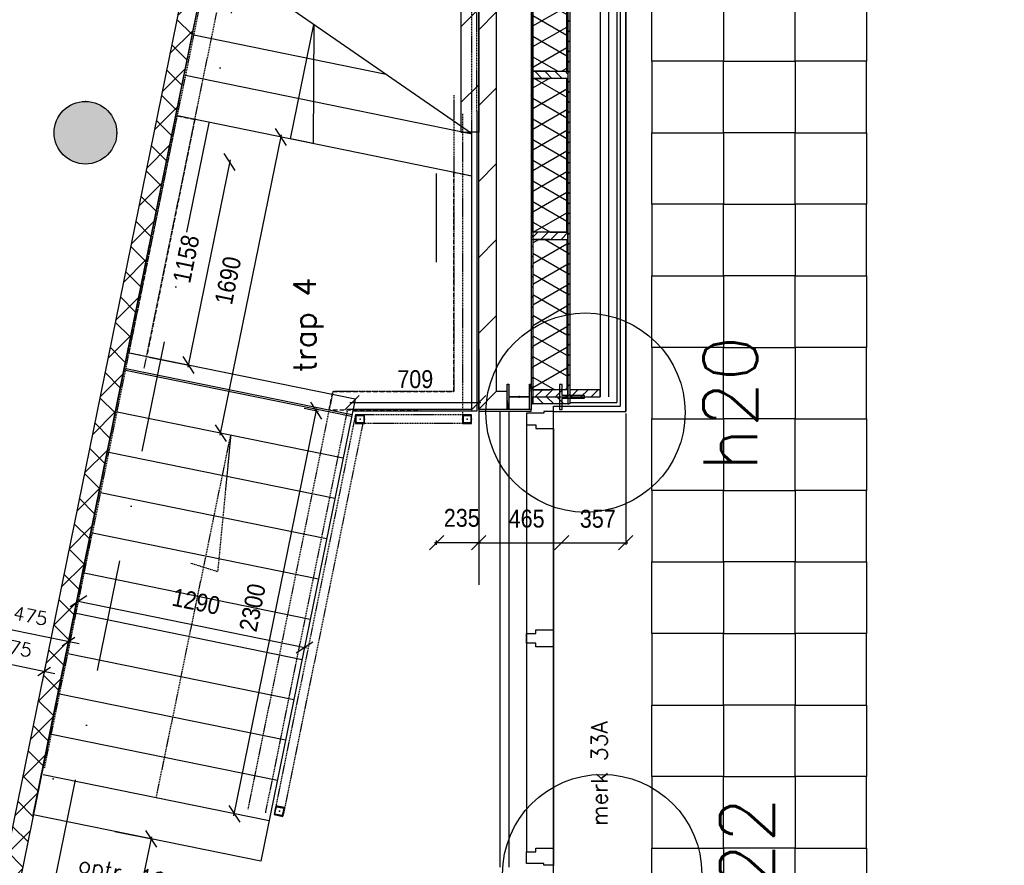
# Model space of a CAD drawing. Extents: x 7198 to 172353, y -998 to 131648.
# Tile 40 of 66: x 34030 to 39537, y 66928 to 71656. Entities that reach past the tile are written whole.
import ezdxf

# ---------------------------------------------------------------- set-up
doc = ezdxf.new("R2010")
doc.units = 0
doc.header["$LTSCALE"] = 50
doc.header["$MEASUREMENT"] = 0
doc.header["$PDSIZE"] = -1
for name, pattern in [('DASHDOT', [25, 12.5, -6.25, 0, -6.25]), ('DASHED', [0.75, 0.5, -0.25]), ('HIDDEN2', [0.1875, 0.125, -0.0625])]:
    doc.linetypes.add(name, pattern=pattern)
doc.layers.get('0').update_dxf_attribs({"linetype": 'CONTINUOUS'})
doc.layers.get('DEFPOINTS').update_dxf_attribs({"linetype": 'CONTINUOUS'})
for name, color, linetype in [('_BRANDCOMPART', 6, 'DASHDOT'), ('_DETAILNUMMERS', 4, 'CONTINUOUS'), ('_DETAILNUMMERSTEKST', 4, 'CONTINUOUS'), ('A--01A1_ACEER', 1, 'CONTINUOUS'), ('A--A21--_F-23-', 9, 'CONTINUOUS'), ('A--A22--_F123-', 9, 'CONTINUOUS'), ('A--A25--_F-2--', 9, 'CONTINUOUS'), ('A--A28--_F-2--', 7, 'CONTINUOUS'), ('A--A28--_F12--', 7, 'CONTINUOUS'), ('A--A42--_F-23-', 9, 'CONTINUOUS'), ('A--L21--', 3, 'CONTINUOUS'), ('A--L21--_F-2--', 7, 'CONTINUOUS'), ('A--L21A1_BUITENWAND', 1, 'CONTINUOUS'), ('A--L22--', 7, 'CONTINUOUS'), ('A--L22--_F-2--', 7, 'CONTINUOUS'), ('A--L22A1_BINNENWAND', 1, 'CONTINUOUS'), ('A--L22A2_BINNENWAND', 2, 'CONTINUOUS'), ('A--L22AC1_BINNENWAND', 1, 'HIDDEN2'), ('A--L24A3_TRAPPEN', 3, 'CONTINUOUS'), ('A--L24AC1_TRAPPEN', 1, 'HIDDEN2'), ('A--L25--', 7, 'CONTINUOUS'), ('A--L25--_F-23-', 7, 'CONTINUOUS'), ('A--L28--', 7, 'CONTINUOUS'), ('A--L28--_F-2--', 7, 'CONTINUOUS'), ('A--L28--_F12--', 7, 'CONTINUOUS'), ('A--L28D4_KONSTRUKTIES', 4, 'CONTINUOUS'), ('A--L31A1_BUITENKOZIJN', 1, 'CONTINUOUS'), ('A--L42--', 7, 'CONTINUOUS'), ('A--L42--_F-23-', 7, 'CONTINUOUS'), ('A--M$1A-_F123-', 1, 'CONTINUOUS'), ('A--T$1A-25_TEKST', 2, 'CONTINUOUS'), ('HELLINGBANEN_TRAP', 1, 'CONTINUOUS'), ('TEKST_KOZIJNMERK', 2, 'CONTINUOUS'), ('X--LR---_CP', 7, 'CONTINUOUS')]:
    doc.layers.add(name, color=color, linetype=linetype)
doc.layers.add('bruto vloeroppervlak', color=3, linetype='CONTINUOUS', plot=False)
doc.styles.add('ALFA-0_25', font='ROMANS')
doc.styles.add('B-01', font='SIMPLEX.SHX', dxfattribs={"width": 0.8, "height": 4.5})
doc.styles.add('HIEMSTRA', font='romans.shx')
doc.styles.get("Standard").update_dxf_attribs({"font": 'txt', "width": 0.9})
doc.dimstyles.new('BEILEN', dxfattribs={"dimscale": 40, "dimtxt": 2.5, "dimasz": 2, "dimexe": 0.3, "dimexo": 0.3, "dimgap": 2, "dimtad": 1, "dimdec": 0, "dimzin": 0, "dimdsep": 46, "dimtxsty": 'HIEMSTRA', "dimblk1": 'OBLIQUE', "dimblk2": 'OBLIQUE', "dimsah": 1, "dimcen": -0.09, "dimdle": 0.3, "dimse1": 1, "dimclrd": 2, "dimclre": 2, "dimclrt": 3, "dimadec": 0, "dimazin": 0, "dimtfac": 1, "dimtdec": 4, "dimtofl": 0, "dimtmove": 2, "dimatfit": 3, "dimldrblk": 'OBLIQUE', "dimfxl": 1, "dimtvp": 625, "dimtolj": 1, "dimtzin": 0, "dimarcsym": 0})
doc.dimstyles.new('STANDARD$0', dxfattribs={"dimscale": 50, "dimtxt": 2.5, "dimasz": 2, "dimexe": 2, "dimexo": 0, "dimgap": 2, "dimtad": 1, "dimdec": 0, "dimzin": 0, "dimdsep": 46, "dimtxsty": 'ALFA-0_25', "dimblk1": 'OBLIQUE', "dimblk2": 'OBLIQUE', "dimsah": 1, "dimcen": -3, "dimdle": 2, "dimclrd": 1, "dimclre": 1, "dimclrt": 2, "dimadec": 0, "dimazin": 0, "dimtfac": 0.666667, "dimtofl": 0, "dimtmove": 2, "dimatfit": 3, "dimldrblk": 'OBLIQUE', "dimfxl": 1, "dimtvp": 0.833333, "dimtolj": 1, "dimtzin": 0, "dimarcsym": 0})
pattern_1 = [(150, (50, -3e-15), (-50, -86.603), []), (210, (50, -3e-15), (50, -86.603), [])]

# ---------------------------------------------------------------- blocks, each defined once
blk = doc.blocks.new('*U810')
at = {"layer": 'A--A22--_F123-', "linetype": 'Continuous'}
h = blk.add_hatch(dxfattribs=at)
h.set_pattern_fill('ALFAKRS', color=256, scale=120, style=0)
h.set_pattern_definition([(45, (-35442.83, -74026.86), (-84.85281, 84.85281), []), (135, (-35442.83, -74026.86), (-84.85281, -84.85281), [])])
h.paths.add_polyline_path([(0, 0), (40.8, -50), (-1411.3, -7179.9), (-1460.3, -7170), (-1509.3, -7160), (-49, 10)])
at = {"layer": 'A--L22--_F-2--', "color": 2, "linetype": 'Continuous'}
for points in [[(-49, 10), (-49, 10), (-1509.3, -7160), (-1460.3, -7170)], [(40.8, -50), (40.8, -50), (-1411.3, -7179.9), (-1460.3, -7170)]]:
    blk.add_lwpolyline(points, dxfattribs=at)
blk = doc.blocks.new('Q020490-')
at = {"layer": 'A--A28--_F-2--', "color": 3, "linetype": 'Continuous'}
for points in [[(-2.75, 58), (-70, 66.5), (70, 66.5)], [(-2.75, 58), (-70, 58), (-70, 66.5)], [(-2.75, 58), (70, 66.5), (70, 58)], [(2.75, -58), (-2.75, -58), (-2.75, 58)], [(-2.75, 58), (2.75, 58), (2.75, -58)], [(-2.75, 58), (70, 58), (2.75, 58)], [(70, -66.5), (-70, -58), (-2.75, -58)], [(70, -66.5), (-70, -66.5), (-70, -58)], [(2.75, -58), (70, -66.5), (-2.75, -58)], [(2.75, -58), (70, -58), (70, -66.5)]]:
    blk.add_solid(points, dxfattribs=at)
at = {"layer": 'A--L28--_F-2--', "color": 3, "linetype": 'Continuous'}
blk.add_lwpolyline([(70, -66.5), (-70, -66.5), (-70, -58), (-2.75, -58), (-2.75, 58), (-70, 58), (-70, 66.5), (70, 66.5), (70, 58), (2.75, 58), (2.75, -58), (70, -58)], close=True, dxfattribs=at)
at = {"layer": 'X--LR---_CP', "color": 2, "linetype": 'Continuous'}
for p in [(-2.75, 0), (0, 0), (2.75, 0)]:
    blk.add_point(p, dxfattribs=at)
blk = doc.blocks.new('Q020478-')
at = {"layer": 'A--A28--_F12--', "color": 8}
for points in [[(0, 175), (-161.7, -67), (-175, 0)], [(0, 175), (-175, 0), (-161.7, 67)], [(0, 175), (-123.7, -123.7), (-161.7, -67)], [(0, 175), (-161.7, 67), (-123.7, 123.7)], [(0, 175), (-67, -161.7), (-123.7, -123.7)], [(0, 175), (-123.7, 123.7), (-67, 161.7)], [(0, 175), (0, -175), (-67, -161.7)], [(0, 175), (67, 161.7), (123.7, 123.7)], [(0, 175), (123.7, 123.7), (161.7, 67)], [(0, 175), (161.7, 67), (175, 0)], [(0, 175), (175, 0), (161.7, -67)], [(0, 175), (161.7, -67), (123.7, -123.7)], [(0, 175), (123.7, -123.7), (67, -161.7)], [(0, 175), (67, -161.7), (0, -175)]]:
    blk.add_solid(points, dxfattribs=at)
at = {"layer": 'A--L28--_F12--', "color": 3, "linetype": 'Continuous'}
blk.add_lwpolyline([(0, 175, -1), (0, -175, -1), (0, 175)], format="xyb", close=True, dxfattribs=at)
at = {"layer": 'X--LR---_CP'}
for p in [(0, 175), (175, 0), (175, 0)]:
    blk.add_point(p, dxfattribs=at)
blk = doc.blocks.new('Q020604-')
at = {"layer": 'A--A28--_F-2--', "color": 3}
for points in [[(-21, 21.1), (-25, -24.9), (-25, 25.1)], [(-21, 21.1), (-25, 25.1), (25, 25.1)], [(-21, 21.1), (-21, -20.9), (-25, -24.9)], [(25, 25.1), (21, 21.1), (-21, 21.1)], [(25, 25.1), (25, -24.9), (21, 21.1)], [(25, -24.9), (21, -20.9), (21, 21.1)], [(25, -24.9), (-25, -24.9), (-21, -20.9)], [(25, -24.9), (-21, -20.9), (21, -20.9)]]:
    blk.add_solid(points, dxfattribs=at)
at = {"layer": 'A--L28--_F-2--', "color": 3, "linetype": 'Continuous'}
blk.add_lwpolyline([(-25, -24.9), (-21, -20.9), (-21, 21.1), (21, 21.1), (21, -20.9), (-21, -20.9), (-25, -24.9), (25, -24.9), (25, 25.1), (-25, 25.1)], close=True, dxfattribs=at)
at = {"layer": 'X--LR---_CP', "color": 4, "linetype": 'Continuous'}
for p in [(-25, 0.1), (0, 0), (25, 0.1)]:
    blk.add_point(p, dxfattribs=at)
blk = doc.blocks.new('KOZ34A')
at = {"layer": 'A--01A1_ACEER'}
for p, q in [((-150, -2463), (-150, -74)), ((0, -2442), (0, -95))]:
    blk.add_line(p, q, dxfattribs=at)
at = {"layer": 'A--L22A2_BINNENWAND'}
for points in [[(-150, -9), (-150, -74), (-99, -74), (-99, -95), (0, -95), (0, -22), (0, 0), (-15, 0), (-54, 0), (-54, -9)], [(-150, -1242), (-150, -1295), (-99, -1295), (-99, -1316), (0, -1316), (0, -1243), (0, -1221), (-15, -1221), (-99, -1221), (-99, -1242)], [(-150, -2528), (-150, -2463), (-99, -2463), (-99, -2442), (0, -2442), (0, -2515), (0, -2537), (-15, -2537), (-54, -2537), (-54, -2528)]]:
    blk.add_lwpolyline(points, close=True, dxfattribs=at)
at = {"layer": 'X--LR---_CP', "linetype": 'Continuous'}
blk.add_point((0, 0), dxfattribs=at)
blk = doc.blocks.new('NH40_196')
at = {"layer": 'A--A25--_F-2--'}
h = blk.add_hatch(dxfattribs=at)
h.set_pattern_fill('ALFALINE', color=256, scale=40, style=0, pattern_type=2)
h.set_pattern_definition([(45, (-6, 0), (-28.284, 28.284), [])])
h.paths.add_polyline_path([(0, 0), (0, 196), (40, 196), (40, 0)])
at = {"layer": 'A--L25--_F-23-', "color": 2, "linetype": 'Continuous'}
blk.add_lwpolyline([(0, 0), (0, 196), (40, 196), (40, 0)], close=True, dxfattribs=at)
at = {"layer": 'X--LR---_CP'}
for p in [(0, 0), (0, 0), (40, 0)]:
    blk.add_point(p, dxfattribs=at)
blk = doc.blocks.new('*U573')
at = {"layer": 'A--A21--_F-23-', "linetype": 'Continuous'}
h = blk.add_hatch(dxfattribs=at)
h.set_pattern_fill('ALFAISO', color=256, scale=100, angle=270, style=0)
h.set_pattern_definition([(330, (-50, 9e-15), (50, 86.603), []), (30, (-50, 9e-15), (-50, 86.603), [])])
h.paths.add_polyline_path([(0, 0), (95, 0), (95, -840), (0, -840), (-95, -840), (-95, 0)])
at = {"layer": 'A--L21--_F-2--', "color": 2, "linetype": 'Continuous'}
for points in [[(0, 0), (-95, 0), (-95, -840), (0, -840)], [(0, 0), (95, 0), (95, -840), (0, -840)]]:
    blk.add_lwpolyline(points, dxfattribs=at)
blk = doc.blocks.new('*U572')
at = {"layer": 'A--A42--_F-23-', "linetype": 'Continuous'}
h = blk.add_hatch(dxfattribs=at)
h.set_pattern_fill('ALFALINE', color=256, scale=40, style=0)
h.set_pattern_definition([(45, (-36895.046, -72246.86), (-28.284271, 28.284271), [])])
h.paths.add_polyline_path([(0, 0), (5, 0), (5, -2740), (0, -2740), (-5, -2740), (-5, 0)])
at = {"layer": 'A--L42--_F-23-', "color": 2, "linetype": 'Continuous'}
for points in [[(0, 0), (-5, 0), (-5, -2740), (0, -2740)], [(0, 0), (5, 0), (5, -2740), (0, -2740)]]:
    blk.add_lwpolyline(points, dxfattribs=at)
blk = doc.blocks.new('*U571')
at = {"layer": 'A--A42--_F-23-', "linetype": 'Continuous'}
h = blk.add_hatch(dxfattribs=at)
h.set_pattern_fill('ALFALINE', color=256, scale=40, style=0)
h.set_pattern_definition([(45, (-37101.046, -72246.86), (-28.284271, 28.284271), [])])
h.paths.add_polyline_path([(0, 0), (5, 0), (5, -2740), (0, -2740), (-5, -2740), (-5, 0)])
at = {"layer": 'A--L42--_F-23-', "color": 2, "linetype": 'Continuous'}
for points in [[(0, 0), (-5, 0), (-5, -2740), (0, -2740)], [(0, 0), (5, 0), (5, -2740), (0, -2740)]]:
    blk.add_lwpolyline(points, dxfattribs=at)
blk = doc.blocks.new('*U570')
at = {"layer": 'A--A21--_F-23-', "linetype": 'Continuous'}
h = blk.add_hatch(dxfattribs=at)
h.set_pattern_fill('ALFAISO', color=256, scale=100, angle=90, style=0)
h.set_pattern_definition(pattern_1)
h.paths.add_polyline_path([(0, 0), (-95, 0), (-95, 860), (0, 860), (95, 860), (95, 0)])
at = {"layer": 'A--L21--_F-2--', "color": 2, "linetype": 'Continuous'}
for points in [[(0, 0), (-95, 0), (-95, 860), (0, 860)], [(0, 0), (95, 0), (95, 860), (0, 860)]]:
    blk.add_lwpolyline(points, dxfattribs=at)
blk = doc.blocks.new('*U569')
at = {"layer": 'A--A21--_F-23-', "linetype": 'Continuous'}
h = blk.add_hatch(dxfattribs=at)
h.set_pattern_fill('ALFAISO', color=256, scale=100, angle=90, style=0)
h.set_pattern_definition(pattern_1)
h.paths.add_polyline_path([(0, 0), (-95, 0), (-95, 840), (0, 840), (95, 840), (95, 0)])
at = {"layer": 'A--L21--_F-2--', "color": 2, "linetype": 'Continuous'}
for points in [[(0, 0), (-95, 0), (-95, 840), (0, 840)], [(0, 0), (95, 0), (95, 840), (0, 840)]]:
    blk.add_lwpolyline(points, dxfattribs=at)
blk = doc.blocks.new('*U564')
at = {"layer": 'A--A22--_F123-', "linetype": 'Continuous'}
h = blk.add_hatch(dxfattribs=at)
h.set_pattern_fill('ALFALINE', color=256, scale=300, style=0)
h.set_pattern_definition([(45, (-36647.05, -69526.86), (-212.132, 212.132), [])])
h.paths.add_polyline_path([(0, 0), (-50, -50), (-50, 4450), (0, 4500), (50, 4450), (50, 50)])
at = {"layer": 'A--L22--_F-2--', "color": 3, "linetype": 'Continuous'}
for points in [[(-50, -50), (-50, -50), (-50, 4450), (-50, 4450)], [(50, 50), (50, 50), (50, 4450), (50, 4450)]]:
    blk.add_lwpolyline(points, dxfattribs=at)
blk = doc.blocks.new('*U563')
at = {"layer": 'A--A22--_F123-', "linetype": 'Continuous'}
h = blk.add_hatch(dxfattribs=at)
h.set_pattern_fill('ALFALINE', color=256, scale=300, style=0)
h.set_pattern_definition([(45, (-36757.05, -69526.86), (-212.132, 212.132), [])])
h.paths.add_polyline_path([(0, 0), (0, -50), (-160, -50), (-110, 0), (-60, 50), (0, 50)])
at = {"layer": 'A--L22--_F-2--', "color": 3, "linetype": 'Continuous'}
for points in [[(0, 0), (0, -50), (-160, -50), (-160, -50)], [(0, 0), (0, 50), (-60, 50), (-60, 50)]]:
    blk.add_lwpolyline(points, dxfattribs=at)
blk = doc.blocks.new('_OBLIQUE')
at = {"color": 0, "linetype": 'ByBlock'}
blk.add_line((-0.5, -0.5), (0.5, 0.5), dxfattribs=at)
blk = doc.blocks.new('*D400')
at = {"layer": 'A--M$1A-_F123-', "color": 2, "lineweight": -2, "transparency": 16777216}
for p, q in [((36609, 68731.1), (36349.8, 68731.1)), ((36361.8, 68719.3), (36361.8, 68743.1))]:
    blk.add_line(p, q, dxfattribs=at)
at = {"layer": 'DEFPOINTS', "color": 0, "transparency": 16777216}
for p in [(36361.8, 68731.1), (36361.8, 68707.3), (36597, 68503.6)]:
    blk.add_point(p, dxfattribs=at)
at = {"layer": 'A--M$1A-_F123-', "color": 2, "lineweight": -2, "transparency": 16777216, "xscale": 80, "yscale": 80, "zscale": 80, "rotation": 180}
blk.add_blockref('_OBLIQUE', (36361.8, 68731.1), dxfattribs=at)
at = {"layer": 'A--M$1A-_F123-', "color": 2, "lineweight": -2, "transparency": 16777216, "xscale": 80, "yscale": 80, "zscale": 80}
blk.add_blockref('_OBLIQUE', (36597, 68731.1), dxfattribs=at)
at = {"layer": 'A--M$1A-_F123-', "color": 3, "transparency": 16777216, "insert": (36502.4, 68869.6), "char_height": 100, "attachment_point": 5}
blk.add_mtext('\\A1;235', dxfattribs=at)
blk = doc.blocks.new('*D401')
at = {"layer": 'A--M$1A-_F123-', "color": 2, "lineweight": -2, "transparency": 16777216}
blk.add_line((36585, 68731.1), (37073.8, 68731.1), dxfattribs=at)
at = {"layer": 'DEFPOINTS', "color": 0, "transparency": 16777216}
for p in [(36597, 68731.1), (37061.8, 68731.1), (37061.8, 68731.1)]:
    blk.add_point(p, dxfattribs=at)
at = {"layer": 'A--M$1A-_F123-', "color": 2, "lineweight": -2, "transparency": 16777216, "xscale": 80, "yscale": 80, "zscale": 80, "rotation": 180}
blk.add_blockref('_OBLIQUE', (36597, 68731.1), dxfattribs=at)
at = {"layer": 'A--M$1A-_F123-', "color": 2, "lineweight": -2, "transparency": 16777216, "xscale": 80, "yscale": 80, "zscale": 80}
blk.add_blockref('_OBLIQUE', (37061.8, 68731.1), dxfattribs=at)
at = {"layer": 'A--M$1A-_F123-', "color": 3, "transparency": 16777216, "insert": (36865, 68865.5), "char_height": 100, "attachment_point": 5}
blk.add_mtext('\\A1;465', dxfattribs=at)
blk = doc.blocks.new('*D482')
at = {"layer": 'A--M$1A-_F123-', "color": 2, "lineweight": -2, "transparency": 16777216}
blk.add_line((34346.9, 68405.9), (35634.5, 68143.6), dxfattribs=at)
at = {"layer": 'DEFPOINTS', "color": 0, "transparency": 16777216}
for p in [(34358.7, 68403.5), (35622.7, 68146), (35622.7, 68146)]:
    blk.add_point(p, dxfattribs=at)
at = {"layer": 'A--M$1A-_F123-', "color": 2, "lineweight": -2, "transparency": 16777216, "xscale": 80, "yscale": 80, "zscale": 80}
for p, rotation in [((34358.7, 68403.5), 168.4862903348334), ((35622.7, 68146), 348.4862903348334)]:
    blk.add_blockref('_OBLIQUE', p, dxfattribs=dict(at, rotation=rotation))
at = {"layer": 'A--M$1A-_F123-', "color": 3, "transparency": 16777216, "insert": (35016.7, 68402.2), "char_height": 100, "attachment_point": 5, "rotation": 348.4863}
blk.add_mtext('\\A1;1290', dxfattribs=at)
blk = doc.blocks.new('*D483')
at = {"layer": 'A--M$1A-_F123-', "color": 2, "lineweight": -2, "transparency": 16777216}
for p, q in [((35206.2, 70871.2), (34970.1, 69712.7)), ((34751.2, 69769.5), (34984.3, 69722))]:
    blk.add_line(p, q, dxfattribs=at)
at = {"layer": 'DEFPOINTS', "color": 0, "transparency": 16777216}
for p in [(34970.7, 70906.9), (34739.5, 69771.9), (34972.5, 69724.4)]:
    blk.add_point(p, dxfattribs=at)
at = {"layer": 'A--M$1A-_F123-', "color": 2, "lineweight": -2, "transparency": 16777216, "xscale": 80, "yscale": 80, "zscale": 80}
for p, rotation in [((35203.8, 70859.4), 78.48511829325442), ((34972.5, 69724.4), 258.4851182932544)]:
    blk.add_blockref('_OBLIQUE', p, dxfattribs=dict(at, rotation=rotation))
at = {"layer": 'A--M$1A-_F123-', "color": 3, "transparency": 16777216, "insert": (34960.8, 70317.9), "char_height": 100, "attachment_point": 5, "rotation": 78.4851}
blk.add_mtext('\\A1;1158', dxfattribs=at)
blk = doc.blocks.new('*D484')
at = {"layer": 'A--M$1A-_F123-', "color": 2, "lineweight": -2, "transparency": 16777216}
for p, q in [((35227.4, 67203.8), (35691.3, 69481.1)), ((35621.1, 69483.1), (35700.6, 69466.9))]:
    blk.add_line(p, q, dxfattribs=at)
at = {"layer": 'DEFPOINTS', "color": 0, "transparency": 16777216}
for p in [(35609.4, 69485.5), (35688.9, 69469.3), (35150.3, 67231.8)]:
    blk.add_point(p, dxfattribs=at)
at = {"layer": 'A--M$1A-_F123-', "color": 2, "lineweight": -2, "transparency": 16777216, "xscale": 80, "yscale": 80, "zscale": 80}
for p, rotation in [((35688.9, 69469.3), 78.48629033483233), ((35229.8, 67215.6), 258.4862903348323)]:
    blk.add_blockref('_OBLIQUE', p, dxfattribs=dict(at, rotation=rotation))
at = {"layer": 'A--M$1A-_F123-', "color": 3, "transparency": 16777216, "insert": (35331.9, 68368.4), "char_height": 100, "attachment_point": 5, "rotation": 78.4863}
blk.add_mtext('\\A1;2300', dxfattribs=at)
blk = doc.blocks.new('*D485')
at = {"layer": 'A--M$1A-_F123-', "color": 2, "lineweight": -2, "transparency": 16777216}
for p, q in [((34442.8, 65491.3), (34767.9, 67087.2)), ((34561.7, 67117), (34777.2, 67073.1))]:
    blk.add_line(p, q, dxfattribs=at)
at = {"layer": 'DEFPOINTS', "color": 0, "transparency": 16777216}
for p in [(34550, 67119.4), (34765.5, 67075.5), (34229.7, 65547)]:
    blk.add_point(p, dxfattribs=at)
at = {"layer": 'A--M$1A-_F123-', "color": 2, "lineweight": -2, "transparency": 16777216, "xscale": 80, "yscale": 80, "zscale": 80}
for p, rotation in [((34765.5, 67075.5), 78.48629033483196), ((34445.2, 65503.1), 258.486290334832)]:
    blk.add_blockref('_OBLIQUE', p, dxfattribs=dict(at, rotation=rotation))
at = {"layer": 'A--M$1A-_F123-', "color": 3, "transparency": 16777216, "insert": (34477.9, 66315.2), "char_height": 100, "attachment_point": 5, "rotation": 78.4863}
blk.add_mtext('\\A1;1605', dxfattribs=at)
blk = doc.blocks.new('*D486')
at = {"layer": 'A--M$1A-_F123-', "color": 2, "lineweight": -2, "transparency": 16777216}
for p, q in [((35875.6, 69515.1), (36609, 69515.1)), ((36597, 69478.9), (36597, 69527.1))]:
    blk.add_line(p, q, dxfattribs=at)
at = {"layer": 'DEFPOINTS', "color": 0, "transparency": 16777216}
for p in [(36597, 69515.1), (35887.6, 69446.2), (36597, 69466.9)]:
    blk.add_point(p, dxfattribs=at)
at = {"layer": 'A--M$1A-_F123-', "color": 2, "lineweight": -2, "transparency": 16777216, "xscale": 80, "yscale": 80, "zscale": 80, "rotation": 180}
blk.add_blockref('_OBLIQUE', (35887.6, 69515.1), dxfattribs=at)
at = {"layer": 'A--M$1A-_F123-', "color": 2, "lineweight": -2, "transparency": 16777216, "xscale": 80, "yscale": 80, "zscale": 80}
blk.add_blockref('_OBLIQUE', (36597, 69515.1), dxfattribs=at)
at = {"layer": 'A--M$1A-_F123-', "color": 3, "transparency": 16777216, "insert": (36242.3, 69645.1), "char_height": 100, "attachment_point": 5}
blk.add_mtext('\\A1;709', dxfattribs=at)
blk = doc.blocks.new('*D487')
at = {"layer": 'A--M$1A-_F123-', "color": 2, "lineweight": -2, "transparency": 16777216}
for p, q in [((37419, 69453.4), (37419, 68719.1)), ((37049.8, 68731.1), (37431, 68731.1))]:
    blk.add_line(p, q, dxfattribs=at)
at = {"layer": 'DEFPOINTS', "color": 0, "transparency": 16777216}
for p in [(37419, 69465.4), (37419, 68731.1), (37061.8, 68495.4)]:
    blk.add_point(p, dxfattribs=at)
at = {"layer": 'A--M$1A-_F123-', "color": 2, "lineweight": -2, "transparency": 16777216, "xscale": 80, "yscale": 80, "zscale": 80, "rotation": 180}
blk.add_blockref('_OBLIQUE', (37061.8, 68731.1), dxfattribs=at)
at = {"layer": 'A--M$1A-_F123-', "color": 2, "lineweight": -2, "transparency": 16777216, "xscale": 80, "yscale": 80, "zscale": 80}
blk.add_blockref('_OBLIQUE', (37419, 68731.1), dxfattribs=at)
at = {"layer": 'A--M$1A-_F123-', "color": 3, "transparency": 16777216, "insert": (37263.1, 68864.6), "char_height": 100, "attachment_point": 5}
blk.add_mtext('\\A1;357', dxfattribs=at)
blk = doc.blocks.new('*D488')
at = {"layer": 'A--M$1A-_F123-', "color": 2, "lineweight": -2, "transparency": 16777216}
blk.add_line((35151.2, 69331.9), (35493.3, 71011.4), dxfattribs=at)
at = {"layer": 'DEFPOINTS', "color": 0, "transparency": 16777216}
for p in [(35490.9, 70999.6), (35490.9, 70999.6), (35153.6, 69343.6)]:
    blk.add_point(p, dxfattribs=at)
at = {"layer": 'A--M$1A-_F123-', "color": 2, "lineweight": -2, "transparency": 16777216, "xscale": 80, "yscale": 80, "zscale": 80}
for p, rotation in [((35490.9, 70999.6), 78.48629033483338), ((35153.6, 69343.6), 258.4862903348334)]:
    blk.add_blockref('_OBLIQUE', p, dxfattribs=dict(at, rotation=rotation))
at = {"layer": 'A--M$1A-_F123-', "color": 3, "transparency": 16777216, "insert": (35194.8, 70197.6), "char_height": 100, "attachment_point": 5, "rotation": 78.4863}
blk.add_mtext('\\A1;1690', dxfattribs=at)
blk = doc.blocks.new('*D495')
at = {"layer": 'A--M$1A-_F123-', "color": 1, "lineweight": -2, "transparency": 16777216}
for p, q in [((33741.1, 68099.5), (34225.7, 68000.8)), ((33806.5, 68120), (33787.9, 68028.7)), ((34173.5, 68045.2), (34155, 67954))]:
    blk.add_line(p, q, dxfattribs=at)
at = {"layer": 'DEFPOINTS', "color": 0, "transparency": 16777216}
for p in [(33806.5, 68120), (34166.9, 68012.7), (34173.5, 68045.2)]:
    blk.add_point(p, dxfattribs=at)
at = {"layer": 'A--M$1A-_F123-', "color": 1, "lineweight": -2, "transparency": 16777216, "xscale": 60, "yscale": 60, "zscale": 60}
for p, rotation in [((33799.9, 68087.5), 168.4881772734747), ((34166.9, 68012.7), 348.4881772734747)]:
    blk.add_blockref('_OBLIQUE', p, dxfattribs=dict(at, rotation=rotation))
at = {"layer": 'A--M$1A-_F123-', "color": 2, "transparency": 16777216, "insert": (34002.9, 68145.7), "char_height": 75, "attachment_point": 5, "rotation": 348.4882, "style": 'ALFA-0_25'}
blk.add_mtext('\\A1;375', dxfattribs=at)
blk = doc.blocks.new('*D496')
at = {"layer": 'A--M$1A-_F123-', "color": 1, "lineweight": -2, "transparency": 16777216}
for p, q in [((33844.4, 68306.3), (33825.8, 68215)), ((33779, 68285.7), (34361.7, 68167.1)), ((34309.5, 68211.5), (34290.9, 68120.2))]:
    blk.add_line(p, q, dxfattribs=at)
at = {"layer": 'DEFPOINTS', "color": 0, "transparency": 16777216}
for p in [(33844.4, 68306.3), (34302.9, 68179), (34309.5, 68211.5)]:
    blk.add_point(p, dxfattribs=at)
at = {"layer": 'A--M$1A-_F123-', "color": 1, "lineweight": -2, "transparency": 16777216, "xscale": 60, "yscale": 60, "zscale": 60}
for p, rotation in [((33837.8, 68273.8), 168.4876379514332), ((34302.9, 68179), 348.4876379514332)]:
    blk.add_blockref('_OBLIQUE', p, dxfattribs=dict(at, rotation=rotation))
at = {"layer": 'A--M$1A-_F123-', "color": 2, "transparency": 16777216, "insert": (34089.8, 68321.9), "char_height": 75, "attachment_point": 5, "rotation": 348.4876, "style": 'ALFA-0_25'}
blk.add_mtext('\\A1;475', dxfattribs=at)
blk = doc.blocks.new('*U522')
at = {"layer": 'A--A22--_F123-', "linetype": 'Continuous'}
h = blk.add_hatch(dxfattribs=at)
h.set_pattern_fill('ALFALINE', color=256, scale=300, style=0)
h.set_pattern_definition([(45, (-36547.05, -73976.86), (-212.132, 212.132), [])])
h.paths.add_polyline_path([(0, 0), (50, 0), (50, -2950.8), (0, -2950.8), (-50, -2950.8), (-50, 0)])
at = {"layer": 'A--L22--_F-2--', "color": 3, "linetype": 'Continuous'}
for points in [[(0, 0), (-50, 0), (-50, -2950.8), (0, -2950.8)], [(0, 0), (50, 0), (50, -2950.8), (0, -2950.8)]]:
    blk.add_lwpolyline(points, dxfattribs=at)

msp = doc.modelspace()

# ---------------------------------------------------------------- hatches: boundary and pattern name
at = {"layer": 'A--A25--_F-2--'}
h = msp.add_hatch(dxfattribs=at)
h.set_pattern_fill('ALFALINE', color=256, scale=40, style=0, pattern_type=2)
h.set_pattern_definition([(45, (37106.046, 69540.86), (28.284, -28.284), [])])
h.paths.add_polyline_path([(37106, 69546.9), (37277, 69546.9), (37277, 69586.9), (37106, 69586.9)])

# ---------------------------------------------------------------- linework, layer by layer
at = {"layer": '_BRANDCOMPART'}
msp.add_lwpolyline([(39278.4, 65990.2), (33801.9, 64760.2), (34216.2, 66792.5), (35740.7, 74277.7)], dxfattribs=at)
at = {"layer": '_DETAILNUMMERS'}
for centre in [(37194.4, 69458.4), (37287.6, 66878.6)]:
    msp.add_circle(centre, 557.3, dxfattribs=at)
at = {"layer": 'A--01A1_ACEER', "linetype": 'Continuous'}
msp.add_line((36557, 69476.9), (35863.2, 69476.9), dxfattribs=at)
at = {"layer": 'A--L21--'}
for p, q in [((37389, 73638.9), (37389, 69495.4)), ((37419, 73608.9), (37419, 69465.4)), ((37015, 69495.4), (37389, 69495.4)), ((37015, 69465.4), (37015, 69495.4)), ((37015, 69465.4), (37419, 69465.4))]:
    msp.add_line(p, q, dxfattribs=at)
at = {"layer": 'A--L21A1_BUITENWAND'}
for p, q in [((36361.8, 70300), (36361.8, 70795.8)), ((36597, 69811.9), (36597, 68495.4))]:
    msp.add_line(p, q, dxfattribs=at)
at = {"layer": 'A--L22A1_BINNENWAND'}
for points in [[(37566.1, 71423.5), (37566.1, 71823.5), (37966.1, 71823.5), (37966.1, 71423.5)], [(38366.1, 71423.5), (38366.1, 71823.5), (37966.1, 71823.5), (37966.1, 71423.5)], [(38366.1, 71423.5), (38366.1, 71823.5), (38766.1, 71823.5), (38766.1, 71423.5)], [(37566.1, 71423.5), (37566.1, 71023.5), (37966.1, 71023.5), (37966.1, 71423.5)], [(38366.1, 71423.5), (38366.1, 71023.5), (37966.1, 71023.5), (37966.1, 71423.5)], [(38366.1, 71423.5), (38366.1, 71023.5), (38766.1, 71023.5), (38766.1, 71423.5)], [(37566.1, 70623.5), (37566.1, 71023.5), (37966.1, 71023.5), (37966.1, 70623.5)], [(38366.1, 70623.5), (38366.1, 71023.5), (37966.1, 71023.5), (37966.1, 70623.5)], [(38366.1, 70623.5), (38366.1, 71023.5), (38766.1, 71023.5), (38766.1, 70623.5)], [(37566.1, 70623.5), (37566.1, 70223.5), (37966.1, 70223.5), (37966.1, 70623.5)], [(38366.1, 70623.5), (38366.1, 70223.5), (37966.1, 70223.5), (37966.1, 70623.5)], [(38366.1, 70623.5), (38366.1, 70223.5), (38766.1, 70223.5), (38766.1, 70623.5)], [(37566.1, 69823.5), (37566.1, 70223.5), (37966.1, 70223.5), (37966.1, 69823.5)], [(38366.1, 69823.5), (38366.1, 70223.5), (37966.1, 70223.5), (37966.1, 69823.5)], [(38366.1, 69823.5), (38366.1, 70223.5), (38766.1, 70223.5), (38766.1, 69823.5)], [(37566.1, 69823.5), (37566.1, 69423.5), (37966.1, 69423.5), (37966.1, 69823.5)], [(38366.1, 69823.5), (38366.1, 69423.5), (37966.1, 69423.5), (37966.1, 69823.5)], [(38366.1, 69823.5), (38366.1, 69423.5), (38766.1, 69423.5), (38766.1, 69823.5)], [(37566.1, 69023.5), (37566.1, 69423.5), (37966.1, 69423.5), (37966.1, 69023.5)], [(38366.1, 69023.5), (38366.1, 69423.5), (37966.1, 69423.5), (37966.1, 69023.5)], [(38366.1, 69023.5), (38366.1, 69423.5), (38766.1, 69423.5), (38766.1, 69023.5)], [(37566.1, 69023.5), (37566.1, 68623.5), (37966.1, 68623.5), (37966.1, 69023.5)], [(38366.1, 69023.5), (38366.1, 68623.5), (37966.1, 68623.5), (37966.1, 69023.5)], [(38366.1, 69023.5), (38366.1, 68623.5), (38766.1, 68623.5), (38766.1, 69023.5)], [(37566.1, 68223.5), (37566.1, 68623.5), (37966.1, 68623.5), (37966.1, 68223.5)], [(38366.1, 68223.5), (38366.1, 68623.5), (37966.1, 68623.5), (37966.1, 68223.5)], [(38366.1, 68223.5), (38366.1, 68623.5), (38766.1, 68623.5), (38766.1, 68223.5)], [(37566.1, 68223.5), (37566.1, 67823.5), (37966.1, 67823.5), (37966.1, 68223.5)], [(38366.1, 68223.5), (38366.1, 67823.5), (37966.1, 67823.5), (37966.1, 68223.5)], [(38366.1, 68223.5), (38366.1, 67823.5), (38766.1, 67823.5), (38766.1, 68223.5)], [(37566.1, 67423.5), (37566.1, 67823.5), (37966.1, 67823.5), (37966.1, 67423.5)], [(38366.1, 67423.5), (38366.1, 67823.5), (37966.1, 67823.5), (37966.1, 67423.5)], [(38366.1, 67423.5), (38366.1, 67823.5), (38766.1, 67823.5), (38766.1, 67423.5)], [(37566.1, 67423.5), (37566.1, 67023.5), (37966.1, 67023.5), (37966.1, 67423.5)], [(38366.1, 67423.5), (38366.1, 67023.5), (37966.1, 67023.5), (37966.1, 67423.5)], [(38366.1, 67423.5), (38366.1, 67023.5), (38766.1, 67023.5), (38766.1, 67423.5)], [(37566.1, 66623.5), (37566.1, 67023.5), (37966.1, 67023.5), (37966.1, 66623.5)], [(38366.1, 66623.5), (38366.1, 67023.5), (37966.1, 67023.5), (37966.1, 66623.5)], [(38366.1, 66623.5), (38366.1, 67023.5), (38766.1, 67023.5), (38766.1, 66623.5)]]:
    msp.add_lwpolyline(points, close=True, dxfattribs=at)
at = {"layer": 'A--L22A2_BINNENWAND', "color": 2, "linetype": 'Continuous'}
for p, q in [((37277, 73750.9), (37277, 69546.9)), ((37323, 73704.9), (37323, 69546.9)), ((37369, 73658.9), (37369, 69515.4)), ((37106, 69515.4), (37369, 69515.4))]:
    msp.add_line(p, q, dxfattribs=at)
at = {"layer": 'A--L22A2_BINNENWAND'}
msp.add_line((37015, 67023.3), (37015, 67265.5), dxfattribs=at)
msp.add_lwpolyline([(36890, 69476.9), (36597, 69476.9), (36597, 69466.9), (36890, 69466.9)], close=True, dxfattribs=at)
at = {"layer": 'A--L22AC1_BINNENWAND'}
for p, q in [((34726.1, 69706.3), (35362.9, 72832)), ((36457, 71233.5), (36457, 69576.9)), ((35781.5, 69576.9), (35305.7, 67241)), ((36457, 69576.9), (35781.5, 69576.9))]:
    msp.add_line(p, q, dxfattribs=at)
at = {"layer": 'A--L22AC1_BINNENWAND', "color": 3, "linetype": 'DASHED'}
for points in [[(34739.5, 69771.9), (34641.5, 69791.9), (34911.6, 71117.6), (35009.6, 71097.7)], [(36557, 69476.9), (35760.2, 69472.1), (35781.5, 69576.9), (36457, 69576.9), (36457, 70802.8), (36557, 70782.5)]]:
    msp.add_lwpolyline(points, close=True, dxfattribs=at)
at = {"layer": 'A--L24A3_TRAPPEN'}
for p, q in [((34105.3, 67209.9), (35255, 72854)), ((36557, 71019.1), (35096.9, 72027.4)), ((36079, 71349.3), (35003.4, 71568.4)), ((36561.1, 71016.4), (34957.5, 71343)), ((36561.1, 70781.6), (34911.6, 71117.6)), ((36587, 71143.7), (36587, 69466.9)), ((35905.5, 69534.4), (34641.5, 69791.9)), ((35885.6, 69436.4), (34621.6, 69693.9)), ((35887.6, 69446.2), (34623.6, 69703.7)), ((35905.5, 69534.4), (35379.2, 66950.4)), ((35838.3, 69204.2), (34574.3, 69461.6)), ((36587, 69466.9), (35891.8, 69466.9)), ((35792.4, 68978.8), (34528.3, 69236.3)), ((35746.5, 68753.4), (34482.4, 69010.9)), ((35700.5, 68528), (34436.5, 68785.5)), ((35654.6, 68302.7), (34390.6, 68560.2)), ((35608.7, 68077.3), (34344.7, 68334.8)), ((35562.8, 67851.9), (34298.8, 68109.4)), ((35516.9, 67626.6), (34252.9, 67884)), ((35471, 67401.2), (34207, 67658.7)), ((35425.1, 67175.8), (34161.1, 67433.3)), ((35379.2, 66950.4), (34105.3, 67209.9))]:
    msp.add_line(p, q, dxfattribs=at)
at = {"layer": 'A--L24AC1_TRAPPEN'}
for p, q in [((34169, 67472.5), (35264.9, 72852)), ((36557, 72588.8), (36557, 69466.9)), ((36587, 71143.7), (36587, 72582.7)), ((36507, 71129.9), (36507, 69446.9)), ((36557, 71095.4), (36557, 69476.9)), ((35863.2, 69476.9), (35403.7, 67221)), ((35908.1, 69446.9), (35452.7, 67211)), ((36507, 69446.9), (35908.1, 69446.9)), ((35949, 69396.9), (35501.7, 67201)), ((36557, 69396.9), (35949, 69396.9))]:
    msp.add_line(p, q, dxfattribs=at)
msp.add_lwpolyline([(34793.6, 67304.4), (35210, 69332.1), (35136.7, 68569.1), (34985.5, 68616.5)], dxfattribs=at)
at = {"layer": 'A--L25--_F-23-', "color": 2, "linetype": 'Continuous'}
msp.add_lwpolyline([(37106, 69546.9), (37277, 69546.9), (37277, 69586.9), (37106, 69586.9)], close=True, dxfattribs=at)
at = {"layer": 'A--L28D4_KONSTRUKTIES'}
msp.add_lwpolyline([(37049, 69476.8), (37064, 69476.8), (37064, 69539.3), (37189, 69539.3), (37189, 69554.3), (37064, 69554.3), (37064, 69616.8), (37049, 69616.8)], close=True, dxfattribs=at)
at = {"layer": 'A--L31A1_BUITENKOZIJN'}
for p, q in [((36715, 69466.9), (36715, 66916.9)), ((36765, 69466.9), (36765, 66916.9))]:
    msp.add_line(p, q, dxfattribs=at)
at = {"layer": 'bruto vloeroppervlak'}
msp.add_lwpolyline([(37015, 39956.9), (37015, 65058.9), (37015, 65064), (38858.3, 65471.4), (38858.3, 65980.5), (37015, 65581.4), (37015, 69465.4), (37419, 69465.4), (37419, 73608.9), (41475.1, 73608.9), (41475.1, 95825.4), (40696.3, 95825.4), (40378.5, 94273.3), (40356.8, 94273.3), (40356.8, 94276.3), (39303.2, 94276.3), (39303.2, 94625.3), (39208.2, 94625.3), (39208.2, 94545.4), (31405, 94549.7)], dxfattribs=at)
at = {"layer": 'HELLINGBANEN_TRAP', "linetype": 'Continuous'}
msp.add_lwpolyline([(35543.6, 70988.9), (35674, 71629), (35670.8, 70963), (35543.6, 70988.9)], close=True, dxfattribs=at)
at = {"layer": 'X--LR---_CP', "linetype": 'Continuous'}
msp.add_point((34216.5, 67410.2, 0), dxfattribs=at)

# ---------------------------------------------------------------- block references
at = {"linetype": 'Continuous', "xscale": -1, "rotation": 180}
msp.add_blockref('KOZ34A', (37015, 66928.3), dxfattribs=at)
at = {"layer": 'A--L21--', "linetype": 'Continuous'}
for name, p in [('*U810', (35442.8, 74026.9)), ('*U564', (36647, 69526.9)), ('*U569', (36995, 71366.9)), ('*U570', (36995, 70466.9)), ('*U573', (36995, 70426.9)), ('*U563', (36757, 69526.9))]:
    msp.add_blockref(name, p, dxfattribs=at)
at = {"layer": 'A--L22--'}
msp.add_blockref('*U522', (36547, 73976.9), dxfattribs=at)
at = {"layer": 'A--L25--', "rotation": 270}
for p in [(36900, 71366.9), (36900, 69546.9)]:
    msp.add_blockref('NH40_196', p, dxfattribs=at)
at = {"layer": 'A--L25--', "xscale": -1, "rotation": 270}
for p in [(36900, 70426.9), (36900, 69546.9)]:
    msp.add_blockref('NH40_196', p, dxfattribs=at)
at = {"layer": 'A--L28--', "linetype": 'Continuous'}
msp.add_blockref('Q020478-', (34397.5, 71023.7), dxfattribs=at)
at = {"layer": 'A--L28--', "color": 2, "linetype": 'Continuous', "rotation": 90}
msp.add_blockref('Q020490-', (36823.5, 69546.9), dxfattribs=at)
at = {"layer": 'A--L28--'}
for p in [(35933.1, 69421.8), (36532.1, 69421.8)]:
    msp.add_blockref('Q020604-', p, dxfattribs=at)
at = {"layer": 'A--L28--', "rotation": 348.4862903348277}
msp.add_blockref('Q020604-', (35482.2, 67230.5), dxfattribs=at)
at = {"layer": 'A--L42--', "linetype": 'Continuous'}
for name, p in [('*U572', (36895, 72246.9)), ('*U571', (37101, 72246.9))]:
    msp.add_blockref(name, p, dxfattribs=at)

# ---------------------------------------------------------------- texts
at = {"layer": '_DETAILNUMMERSTEKST', "style": 'ALFA-0_25'}
for s, p in [('h20', (38154, 69131)), ('h22', (38247.2, 66551.3))]:
    msp.add_text(s, height=300, rotation=90, dxfattribs=at).set_placement(p)
at = {"layer": 'A--T$1A-25_TEKST', "style": 'B-01'}
msp.add_text('trap 4', height=125, rotation=90, dxfattribs=at).set_placement((35686.5, 69683.8))
at = {"layer": 'TEKST_KOZIJNMERK'}
for s, rotation, style, p in [('merk 33A', 90, 'B-01', (37316.5, 67147.1)), ('optr. 19x 184,21', 348.5626, 'HIEMSTRA', (34351.3, 66891.7))]:
    msp.add_text(s, height=90, rotation=rotation, dxfattribs=dict(at, style=style)).set_placement(p)

# ---------------------------------------------------------------- dimensions: what is measured, and where the dimension line sits
at = {"layer": 'A--M$1A-_F123-'}
for p1, p2, distance, dimstyle, override, picture, middle in [((35153.6, 69343.6), (35490.9, 70999.6), 0, 'BEILEN', {"dimtxsty": 'Standard'}, '*D488', (35194.8, 70197.6)), ((34970.7, 70906.9), (34739.5, 69771.9), 237.8, 'BEILEN', {"dimtxsty": 'Standard'}, '*D483', (34960.8, 70317.9)), ((35150.3, 67231.8), (35609.4, 69485.5), -81.1, 'BEILEN', {"dimtxsty": 'Standard'}, '*D484', (35331.9, 68368.4)), ((34358.7, 68403.5), (35622.7, 68146), 0, 'BEILEN', {"dimtxsty": 'Standard'}, '*D482', (35016.7, 68402.2)), ((33844.4, 68306.3), (34309.5, 68211.5), -33.2, 'STANDARD$0', {"dimscale": 30}, '*D496', (34089.8, 68321.9)), ((33806.5, 68120), (34173.5, 68045.2), -33.2, 'STANDARD$0', {"dimscale": 30}, '*D495', (34002.9, 68145.7)), ((34229.7, 65547), (34550, 67119.4), -219.9, 'BEILEN', {"dimtxsty": 'Standard'}, '*D485', (34477.9, 66315.2))]:
    dim = msp.add_aligned_dim(p1=p1, p2=p2, distance=distance, dimstyle=dimstyle, override=override, dxfattribs=at)
    dim.commit()
    dim.dimension.update_dxf_attribs({"geometry": picture, "text_midpoint": middle})
dim = msp.add_linear_dim(base=(36597, 69515.1), p1=(35887.6, 69446.2), p2=(36597, 69466.9), dimstyle='BEILEN', override={"dimtxsty": 'Standard'}, dxfattribs=at)
dim.commit()
dim.dimension.update_dxf_attribs({"geometry": '*D486', "text_midpoint": (36242.3, 69645.1)})
for base, p1, p2, override, picture, middle in [((37419, 68731.1), (37061.8, 68495.4), (37419, 69465.4), {"dimtxsty": 'Standard'}, '*D487', (37263.1, 68864.6)), ((36361.8, 68731.1), (36597, 68503.6), (36361.8, 68707.3), {"dimtxsty": 'Standard', "dimcen": -0.09, "dimtdec": 4}, '*D400', (36502.4, 68869.6)), ((37061.8, 68731.1), (36597, 68731.1), (37061.8, 68731.1), {"dimtxsty": 'Standard', "dimcen": -0.09, "dimtdec": 4}, '*D401', (36865, 68865.5))]:
    dim = msp.add_linear_dim(base=base, p1=p1, p2=p2, dimstyle='BEILEN', override=override, dxfattribs=at)
    dim.commit()
    dim.dimension.update_dxf_attribs({"geometry": picture, "text_midpoint": middle, "dimtype": 160})

doc.saveas('drawing.dxf')
